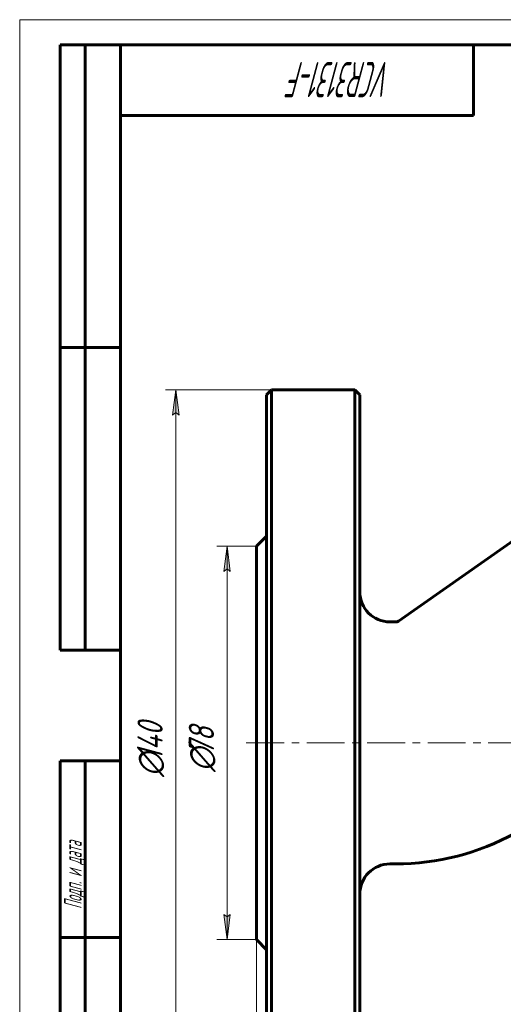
# Model space of a CAD drawing. Header units: millimetres. Extents: x 0 to 420, y 0 to 297.
# Tile 2 of 4: x 0 to 96, y 102 to 297. Entities that reach past the tile are written whole.
import ezdxf

# ---------------------------------------------------------------- set-up
doc = ezdxf.new("R2010")
doc.units = ezdxf.units.MM
for name, pattern in [('K5LT_AXLED', [12, 7.5, -1.5, 1.5, -1.5]), ('K5LT_BASIC', [0]), ('K5LT_THIN', [0])]:
    doc.linetypes.add(name, pattern=pattern)
doc.layers.add('Системный слой', color=7, linetype='Continuous')
doc.layers.add('Системный слой (1)', color=7, linetype='Continuous', true_color=0x6c6c6c)
doc.styles.add('KDIMTEXTSTYLE', font='GOST_AU.SHX', dxfattribs={"width": 0.96, "oblique": 15, "height": 5})
doc.styles.add('KTEXTSTYLE', font='GOST_AU.SHX', dxfattribs={"width": 0.56, "height": 5})
doc.dimstyles.new('KDIMSTYLE (1.00)', dxfattribs={"dimtxt": 5, "dimasz": 1, "dimexe": 2, "dimexo": 0, "dimgap": 1, "dimtad": 1, "dimtxsty": 'KDIMTEXTSTYLE', "dimsah": 1, "dimcen": 0, "dimdle": 1, "dimadec": 0, "dimazin": 0, "dimtfac": 0.667, "dimtmove": 0, "dimatfit": 3, "dimfxl": 1, "dimtvp": 1, "dimtolj": 1, "dimtzin": 0, "dimarcsym": 0})

# ---------------------------------------------------------------- blocks, each defined once
blk = doc.blocks.new('U18')
at = {"layer": 'Системный слой (1)', "color": 143, "linetype": 'K5LT_BASIC', "lineweight": 60, "true_color": 0x33acca}
for p, q in [((46.96, 153.58), (46.96, 192.58)), ((46.96, 114.58), (46.96, 153.58))]:
    blk.add_line(p, q, dxfattribs=at)
blk = doc.blocks.new('U24')
at = {"layer": 'Системный слой (1)', "color": 143, "linetype": 'K5LT_BASIC', "lineweight": 60, "true_color": 0x33acca}
for p, q in [((48.96, 222.58), (48.96, 153.58)), ((48.96, 153.58), (48.96, 84.58))]:
    blk.add_line(p, q, dxfattribs=at)
blk = doc.blocks.new('U29')
at = {"layer": 'Системный слой (1)', "color": 143, "linetype": 'K5LT_BASIC', "lineweight": 60, "true_color": 0x33acca}
for p, q in [((67.46, 153.58), (67.46, 222.58)), ((67.46, 84.58), (67.46, 153.58))]:
    blk.add_line(p, q, dxfattribs=at)
blk = doc.blocks.new('D4')
at = {"layer": 'Системный слой (1)'}
for points in [[(51.46, 66.16), (51.96, 66.82), (46.96, 66.16), (51.96, 65.5)], [(226.96, 66.16), (221.96, 66.82), (222.46, 66.16), (221.96, 65.5)]]:
    blk.add_hatch(color=7, dxfattribs=at).paths.add_polyline_path(points)
at = {"layer": 'Системный слой (1)', "color": 7, "linetype": 'K5LT_THIN', "lineweight": 18, "true_color": 0xffffff}
for p, q in [((46.96, 114.58), (46.96, 64.16)), ((226.96, 114.58), (226.96, 64.16)), ((46.96, 66.16), (51.96, 66.82)), ((51.96, 66.82), (51.46, 66.16)), ((222.46, 66.16), (221.96, 66.82)), ((221.96, 66.82), (226.96, 66.16)), ((51.96, 65.5), (46.96, 66.16)), ((46.96, 66.16), (226.96, 66.16)), ((51.46, 66.16), (51.96, 65.5)), ((226.96, 66.16), (221.96, 65.5)), ((221.96, 65.5), (222.46, 66.16))]:
    blk.add_line(p, q, dxfattribs=at)
blk.add_wipeout([(131.82, 67.16), (131.82, 74.54), (141.69, 74.54), (141.69, 67.16)]).dxf.layer = 'Системный слой (1)'
at = {"layer": 'Системный слой (1)', "color": 7, "insert": (131.82, 73.75), "char_height": 5, "attachment_point": 1, "style": 'KTEXTSTYLE'}
blk.add_mtext('\\H5.0;\\W1.000;\\Q15;\\Q15;\\W0.960;180', dxfattribs=at)
blk = doc.blocks.new('KDIMARROW_01')
at = {"layer": 'Системный слой'}
blk.add_hatch(color=0, dxfattribs=at).paths.add_polyline_path([(-5, -0.66), (0, 0), (-5, 0.66), (-4.5, 0)])
at = {"layer": 'Системный слой', "color": 0, "linetype": 'K5LT_THIN', "lineweight": 18}
for p, q in [((-4.5, 0), (-5, 0.66)), ((-5, 0.66), (0, 0)), ((0, 0), (-5, -0.66)), ((-5, -0.66), (-4.5, 0))]:
    blk.add_line(p, q, dxfattribs=at)
at = {"layer": 'Системный слой (1)', "color": 0, "linetype": 'K5LT_THIN', "lineweight": 18}
blk.add_line((321.52, 153.58), (320.52, 153.58), dxfattribs=at)
blk = doc.blocks.new('D5')
at = {"layer": 'Системный слой (1)'}
for points in [[(31.61, 218.58), (30.96, 223.58), (30.3, 218.58), (30.96, 219.08)], [(30.96, 83.58), (31.61, 88.58), (30.96, 88.08), (30.3, 88.58)]]:
    blk.add_hatch(color=7, dxfattribs=at).paths.add_polyline_path(points)
at = {"layer": 'Системный слой (1)', "color": 7, "linetype": 'K5LT_THIN', "lineweight": 18, "true_color": 0xffffff}
for p, q in [((58.21, 223.58), (28.96, 223.58)), ((30.3, 218.58), (30.96, 223.58)), ((30.96, 223.58), (31.61, 218.58)), ((30.96, 83.58), (30.96, 223.58)), ((30.96, 219.08), (30.3, 218.58)), ((31.61, 218.58), (30.96, 219.08)), ((30.96, 83.58), (30.3, 88.58)), ((30.3, 88.58), (30.96, 88.08)), ((30.96, 88.08), (31.61, 88.58)), ((31.61, 88.58), (30.96, 83.58)), ((58.21, 83.58), (28.96, 83.58))]:
    blk.add_line(p, q, dxfattribs=at)
blk.add_wipeout([(29.96, 146.85), (22.57, 146.85), (22.57, 159.77), (29.96, 159.77)]).dxf.layer = 'Системный слой (1)'
at = {"layer": 'Системный слой (1)', "color": 7, "char_height": 5, "attachment_point": 1, "rotation": 90, "style": 'KTEXTSTYLE'}
for s, insert in [('\\H5.0;\\W1.000;\\Q15;\\Q15;\\W0.960;140', (23.37, 150.15)), ('\\H5.0;\\W1.000;\\Q15;\\Q15;\\W0.960;∅', (23.37, 146.85))]:
    blk.add_mtext(s, dxfattribs=dict(at, insert=insert))
blk = doc.blocks.new('D6')
at = {"layer": 'Системный слой (1)'}
for points in [[(41.79, 187.58), (41.14, 192.58), (40.48, 187.58), (41.14, 188.08)], [(41.14, 114.58), (41.79, 119.58), (41.14, 119.08), (40.48, 119.58)]]:
    blk.add_hatch(color=7, dxfattribs=at).paths.add_polyline_path(points)
at = {"layer": 'Системный слой (1)', "color": 7, "linetype": 'K5LT_THIN', "lineweight": 18, "true_color": 0xffffff}
for p, q in [((46.96, 192.58), (39.14, 192.58)), ((40.48, 187.58), (41.14, 192.58)), ((41.14, 192.58), (41.79, 187.58)), ((41.14, 114.58), (41.14, 192.58)), ((41.14, 188.08), (40.48, 187.58)), ((41.79, 187.58), (41.14, 188.08)), ((41.14, 114.58), (40.48, 119.58)), ((40.48, 119.58), (41.14, 119.08)), ((41.14, 119.08), (41.79, 119.58)), ((41.79, 119.58), (41.14, 114.58)), ((46.96, 114.58), (39.14, 114.58))]:
    blk.add_line(p, q, dxfattribs=at)
blk.add_wipeout([(40.14, 147.84), (32.75, 147.84), (32.75, 158.86), (40.14, 158.86)]).dxf.layer = 'Системный слой (1)'
at = {"layer": 'Системный слой (1)', "color": 7, "char_height": 5, "attachment_point": 1, "rotation": 90, "style": 'KTEXTSTYLE'}
for s, insert in [('\\H5.0;\\W1.000;\\Q15;\\Q15;\\W0.960;78', (33.55, 151.14)), ('\\H5.0;\\W1.000;\\Q15;\\Q15;\\W0.960;∅', (33.55, 147.84))]:
    blk.add_mtext(s, dxfattribs=dict(at, insert=insert))
blk = doc.blocks.new('U36')
at = {"color": 7, "linetype": 'K5LT_THIN', "lineweight": 18, "true_color": 0xffffff}
for p, q in [((0, 0), (0, 297)), ((0, 297), (420, 297))]:
    blk.add_line(p, q, dxfattribs=at)
at = {"color": 143, "linetype": 'K5LT_BASIC', "lineweight": 60, "true_color": 0x33acca}
for p, q in [((8, 172), (8, 292)), ((20, 292), (8, 292)), ((13, 172), (13, 292)), ((20, 5), (20, 292)), ((20, 292), (415, 292)), ((90, 292), (90, 278)), ((90, 278), (20, 278)), ((20, 232), (8, 232)), ((20, 172), (8, 172)), ((8, 5), (8, 150)), ((20, 150), (8, 150)), ((13, 5), (13, 150)), ((20, 115), (8, 115))]:
    blk.add_line(p, q, dxfattribs=at)
at = {"color": 7, "attachment_point": 1, "style": 'KTEXTSTYLE'}
for s, insert, char_height, rotation in [('\\H5.0;\\W1.000;\\Q15;\\Q15;\\W0.560;\\H7.00;VCR3131-F', (73.87, 281.64), 7, 180), ('\\H5.0;\\W1.000;\\Q15;\\Q15;\\W0.560;\\H3.50;Подп. и дата', (8.82, 120.66), 3.5, 90)]:
    blk.add_mtext(s, dxfattribs=dict(at, insert=insert, char_height=char_height, rotation=rotation))

msp = doc.modelspace()

# ---------------------------------------------------------------- linework, layer by layer
at = {"layer": 'Системный слой (1)', "color": 143, "linetype": 'K5LT_BASIC', "lineweight": 60, "true_color": 0x33acca}
for p, q in [((48.962, 222.576), (49.962, 223.576)), ((49.962, 153.576), (49.962, 223.576)), ((66.462, 223.576), (49.962, 223.576)), ((67.462, 222.576), (66.462, 223.576)), ((66.462, 223.576), (66.462, 153.576)), ((75.153, 177.757), (101.49, 196.198)), ((46.962, 192.576), (48.962, 194.576)), ((73.462, 177.576), (74.58, 177.576)), ((49.962, 83.576), (49.962, 153.576)), ((66.462, 153.576), (66.462, 83.576)), ((73.462, 129.576), (74.58, 129.576)), ((46.962, 114.576), (48.962, 112.576))]:
    msp.add_line(p, q, dxfattribs=at)
at = {"layer": 'Системный слой (1)', "color": 30, "linetype": 'K5LT_AXLED', "lineweight": 18, "true_color": 0xff8000}
msp.add_line((44.962, 153.576), (223.962, 153.576), dxfattribs=at)
at = {"layer": 'Системный слой (1)', "color": 143, "linetype": 'K5LT_BASIC', "lineweight": 60, "true_color": 0x33acca}
for centre, radius, start, end in [((73.462, 183.576), 6, 180, 270), ((74.58, 178.576), 1, 270, 305), ((74.58, 178.576), 49, 270, 298.95583), ((73.462, 123.576), 6, 90, 180)]:
    msp.add_arc(centre, radius, start, end, dxfattribs=at)

# ---------------------------------------------------------------- block references
at = {"layer": 'Системный слой (1)'}
for name in ['U24', 'U29', 'U18']:
    msp.add_blockref(name, (0, 0), dxfattribs=at)

# ---------------------------------------------------------------- next in the draw order: dimensions: what is measured, and where the dimension line sits
at = {"layer": 'Системный слой (1)', "color": 7}
dim = msp.add_linear_dim(base=(46.962, 66.159), p1=(226.962, 114.576), p2=(46.962, 114.576), dimstyle='KDIMSTYLE (1.00)', override={"dimexo": 0, "dimpost": '\\H5.0;\\W0.960;\\Q15;<>', "dimblk1": 'KDIMARROW_01', "dimblk2": 'KDIMARROW_01', "dimse1": 0, "dimse2": 0, "dimclrt": 7, "dimtol": 1, "dimtp": 0, "dimtm": 0, "dimtdec": 5, "dimtolj": 1}, dxfattribs=at)
dim.commit()
dim.dimension.update_dxf_attribs({"geometry": 'D4', "text_midpoint": (136.962, 66.159), "dimtype": 160})

# ---------------------------------------------------------------- next in the draw order: dimensions: what is measured, and where the dimension line sits
dim = msp.add_linear_dim(base=(30.956, 83.576), p1=(58.212, 223.576), p2=(58.212, 83.576), angle=90, dimstyle='KDIMSTYLE (1.00)', override={"dimexo": 0, "dimpost": '\\H5.0;\\W0.960;\\Q15;∅<>', "dimblk1": 'KDIMARROW_01', "dimblk2": 'KDIMARROW_01', "dimse1": 0, "dimse2": 0, "dimclrt": 7, "dimtol": 1, "dimtp": 0, "dimtm": 0, "dimtdec": 5, "dimtolj": 1}, dxfattribs=at)
dim.commit()
dim.dimension.update_dxf_attribs({"geometry": 'D5', "text_midpoint": (30.956, 153.576), "dimtype": 160})

# ---------------------------------------------------------------- next in the draw order: dimensions: what is measured, and where the dimension line sits
dim = msp.add_linear_dim(base=(41.137, 114.576), p1=(46.962, 192.576), p2=(46.962, 114.576), angle=90, dimstyle='KDIMSTYLE (1.00)', override={"dimexo": 0, "dimpost": '\\H5.0;\\W0.960;\\Q15;∅<>', "dimblk1": 'KDIMARROW_01', "dimblk2": 'KDIMARROW_01', "dimse1": 0, "dimse2": 0, "dimclrt": 7, "dimtol": 1, "dimtp": 0, "dimtm": 0, "dimtdec": 5, "dimtolj": 1}, dxfattribs=at)
dim.commit()
dim.dimension.update_dxf_attribs({"geometry": 'D6', "text_midpoint": (41.137, 153.576), "dimtype": 160})

# ---------------------------------------------------------------- next in the draw order: block references
msp.add_blockref('U36', (0, 0))

doc.saveas('drawing.dxf')
